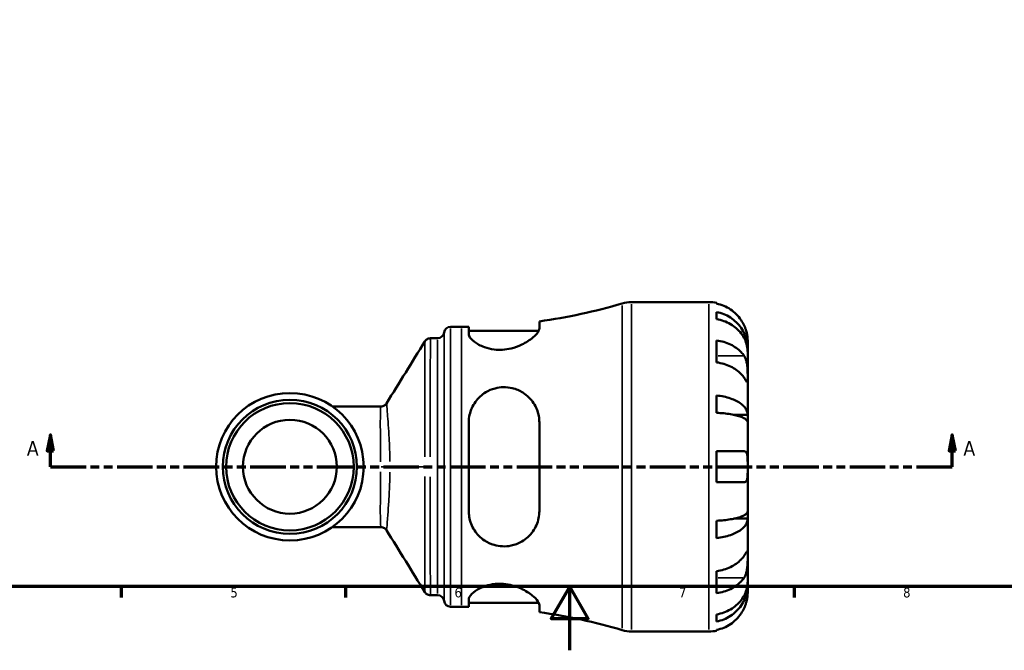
# Model space of a CAD drawing. Header units: millimetres. Extents: x 0 to 902, y -200 to 594.
# Tile 1 of 5: x 249 to 556, y 0 to 197. Entities that reach past the tile are written whole.
import ezdxf

# ---------------------------------------------------------------- set-up
doc = ezdxf.new("R2010")
doc.units = ezdxf.units.MM
doc.linetypes.add('DOUBLE_DASH_CHAIN', pattern=[1.2403, 0.6614, -0.0827, 0.1654, -0.0827, 0.1654, -0.0827])
for name, color, linetype, lineweight in [('Border (ANSI)', 7, 'Continuous', 70), ('Section Line (ANSI)', 7, 'DOUBLE_DASH_CHAIN', 70), ('Visible (ANSI)', 7, 'Continuous', 50), ('Visible Narrow (ANSI)', 7, 'Continuous', 35)]:
    doc.layers.add(name, color=color, linetype=linetype, lineweight=lineweight)
doc.styles.add('Label Text (ANSI)', font='tahoma.ttf')
doc.styles.add('Note Text (ANSI)', font='tahoma.ttf')

# ---------------------------------------------------------------- blocks, each defined once
blk = doc.blocks.new('Borders Default Border')
at = {"layer": 'Border (ANSI)'}
for p, q in [((280.3333282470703, 20), (280.3333282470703, 16.55200004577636)), ((350.4166793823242, 20), (350.4166793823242, 16.55200004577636)), ((490.5833435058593, 20), (490.5833435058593, 16.55200004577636))]:
    blk.add_line(p, q, dxfattribs=at)
at = {"layer": 'Border (ANSI)', "flags": 128}
for points in [[(20, 20), (20, 574.000015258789), (820.999984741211, 574.000015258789), (820.999984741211, 20), (20, 20)], [(420.4999923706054, 0), (420.4999923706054, 20), (414.7264862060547, 10), (426.2734985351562, 10), (420.4999923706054, 20)]]:
    blk.add_lwpolyline(points, dxfattribs=at)
at = {"layer": 'Border (ANSI)', "color": 230, "true_color": 0xff0080, "char_height": 3.048000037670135, "attachment_point": 7, "style": 'Note Text (ANSI)'}
for s, insert in [('5', (314.4825383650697, 16.48777954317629)), ('6', (384.485404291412, 16.48777954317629)), ('7', (454.5979985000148, 16.55199996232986)), ('8', (524.6301253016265, 16.48283951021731))]:
    blk.add_mtext(s, dxfattribs=dict(at, insert=insert))
blk = doc.blocks.new('2dTransSection0')
at = {"layer": 'Section Line (ANSI)', "linetype": 'Continuous'}
for p, q in [((258.2580886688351, 67.40095770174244), (257.2580886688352, 62.40095770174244)), ((258.2580886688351, 62.40095770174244), (258.2580886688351, 67.40095770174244)), ((259.2580886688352, 62.40095770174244), (258.2580886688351, 67.40095770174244)), ((539.9757356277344, 67.40095770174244), (538.9757356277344, 62.40095770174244)), ((539.9757356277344, 62.40095770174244), (539.9757356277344, 67.40095770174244)), ((540.9757356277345, 62.40095770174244), (539.9757356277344, 67.40095770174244)), ((257.2580886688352, 62.40095770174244), (259.2580886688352, 62.40095770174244)), ((258.2580886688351, 57.40095770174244), (258.2580886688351, 62.40095770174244)), ((538.9757356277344, 62.40095770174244), (540.9757356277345, 62.40095770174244)), ((539.9757356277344, 57.40095770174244), (539.9757356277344, 62.40095770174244)), ((258.2580886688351, 57.40095770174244), (269.465377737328, 57.40095770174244)), ((528.7684465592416, 57.40095770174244), (539.9757356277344, 57.40095770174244))]:
    blk.add_line(p, q, dxfattribs=at)
at = {"layer": 'Section Line (ANSI)', "linetype": 'DOUBLE_DASH_CHAIN', "ltscale": 16.77698135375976}
blk.add_line((258.2580886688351, 57.40095770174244), (539.9757356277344, 57.40095770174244), dxfattribs=at)
at = {"layer": 'Section Line (ANSI)', "linetype": 'Continuous', "flags": 128}
for points in [[(259.258092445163, 62.40095770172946), (258.2580886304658, 67.40095770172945), (257.2580848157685, 62.40095770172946), (259.258092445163, 62.40095770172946)], [(540.975736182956, 62.40095770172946), (539.9757323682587, 67.40095770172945), (538.9757380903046, 62.40095770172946), (540.975736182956, 62.40095770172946)]]:
    blk.add_lwpolyline(points, dxfattribs=at)
at = {"layer": 'Section Line (ANSI)'}
for points in [[(259.258092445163, 62.40095770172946), (258.2580886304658, 67.40095770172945), (257.2580848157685, 62.40095770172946), (259.258092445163, 62.40095770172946)], [(540.975736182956, 62.40095770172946), (539.9757323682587, 67.40095770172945), (538.9757380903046, 62.40095770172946), (540.975736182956, 62.40095770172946)]]:
    blk.add_solid(points, dxfattribs=at)
at = {"layer": 'Section Line (ANSI)', "char_height": 4.571999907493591, "attachment_point": 7, "style": 'Label Text (ANSI)'}
for insert in [(250.8978328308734, 60.90095770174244), (543.4464747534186, 60.90095770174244)]:
    blk.add_mtext('A', dxfattribs=dict(at, insert=insert))

msp = doc.modelspace()

# ---------------------------------------------------------------- linework, layer by layer
at = {"layer": 'Visible (ANSI)'}
for p, q in [((439.7910096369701, 108.9009577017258), (463.9477381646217, 108.9009577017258)), ((466.3727381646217, 108.6559829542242), (466.3727381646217, 108.4260016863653)), ((466.3727381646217, 105.795204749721), (466.3727381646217, 103.559753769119)), ((410.9927381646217, 100.7018849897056), (410.9927381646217, 102.8659981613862)), ((383.2852381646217, 101.1759577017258), (386.6252381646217, 101.1759577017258)), ((388.9427381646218, 101.1911719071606), (388.9427381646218, 98.93989437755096)), ((388.9427381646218, 99.91595770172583), (410.7778642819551, 99.91595770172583)), ((376.9756287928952, 97.57095770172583), (379.197552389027, 97.57095770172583)), ((466.3727381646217, 96.91058020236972), (466.3727381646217, 90.05164442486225)), ((476.0727381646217, 94.24226523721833), (476.0727381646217, 96.77595770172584)), ((476.0727381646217, 94.2422652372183), (476.021552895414, 94.2422652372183)), ((476.0727381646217, 93.27790298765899), (476.0727381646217, 94.2422652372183)), ((476.0727381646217, 85.2432872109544), (476.0727381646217, 93.27790298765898)), ((476.0727381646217, 73.62548918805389), (476.0727381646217, 85.2432872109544)), ((466.3727381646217, 79.68196215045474), (466.3727381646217, 74.28510607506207)), ((361.4929647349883, 76.26045770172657), (346.3258438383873, 76.26045770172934)), ((388.9427381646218, 71.26095770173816), (388.9427381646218, 43.54095770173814)), ((410.9927381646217, 43.54095770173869), (410.9927381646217, 71.26095770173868)), ((476.0727381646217, 73.62548918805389), (471.7810006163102, 73.62548918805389)), ((476.0727381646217, 71.29731276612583), (476.0727381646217, 73.62548918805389)), ((476.0727381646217, 57.40095770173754), (476.0727381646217, 71.29731276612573)), ((466.3727381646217, 62.25095770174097), (466.3727381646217, 52.55095770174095)), ((476.0727381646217, 43.50460263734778), (476.0727381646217, 57.40095770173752)), ((476.0727381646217, 41.17642621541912), (476.0727381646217, 43.50460263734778)), ((466.3727381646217, 40.51680932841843), (466.3727381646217, 35.11995325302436)), ((476.0727381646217, 41.17642621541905), (471.7810006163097, 41.17642621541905)), ((476.0727381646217, 29.55862819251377), (476.0727381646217, 41.17642621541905)), ((346.3258438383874, 38.54145770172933), (361.4929647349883, 38.54145770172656)), ((476.0727381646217, 21.52401241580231), (476.0727381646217, 29.55862819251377)), ((466.3727381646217, 24.75027097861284), (466.3727381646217, 17.89133520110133)), ((476.0727381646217, 20.55965016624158), (476.021552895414, 20.55965016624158)), ((476.0727381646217, 20.55965016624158), (476.0727381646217, 21.52401241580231)), ((476.0727381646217, 18.02595770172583), (476.0727381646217, 20.55965016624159)), ((376.9756287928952, 17.23095770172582), (379.197552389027, 17.23095770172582)), ((388.9427381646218, 15.86202102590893), (388.9427381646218, 13.61074349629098)), ((383.2852381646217, 13.62595770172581), (386.6252381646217, 13.62595770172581)), ((388.9427381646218, 14.88595770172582), (410.7778642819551, 14.88595770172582)), ((410.9927381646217, 11.9359172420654), (410.9927381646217, 14.10003041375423)), ((466.3727381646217, 11.24216163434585), (466.3727381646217, 9.006710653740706)), ((466.3727381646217, 6.375913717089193), (466.3727381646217, 6.145932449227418)), ((439.7910096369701, 5.900957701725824), (463.9477381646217, 5.900957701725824))]:
    msp.add_line(p, q, dxfattribs=at)
for centre, radius in [((333.0727381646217, 57.40095770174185), 23.0505), ((333.0727381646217, 57.40095770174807), 20.955), ((333.0727381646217, 57.40095770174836), 19.925), ((333.0727381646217, 57.40095770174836), 14.6685)]:
    msp.add_circle(centre, radius, dxfattribs=at)
for centre, radius, start, end in [((386.6252381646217, 277.6898658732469), 176.513908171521, 277.9349435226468, 286.5344708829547), ((439.7910096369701, 98.60095770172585), 10.3, 90, 106.5344708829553), ((463.9477381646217, 96.77595770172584), 12.125, 78.46304096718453, 90), ((379.197552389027, 99.63095770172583), 2.06, 270, 352.8192442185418), ((383.2852381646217, 99.11595770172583), 2.06, 90, 172.8192442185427), ((386.6252381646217, 277.6898658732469), 176.513908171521, 270, 270.7522737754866), ((379.197552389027, 15.17095770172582), 2.06, 7.180755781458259, 90), ((383.2852381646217, 15.68595770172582), 2.06, 187.180755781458, 270), ((386.6252381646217, -162.8879504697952), 176.513908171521, 89.24772622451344, 90), ((386.6252381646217, -162.8879504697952), 176.513908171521, 73.46552911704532, 82.06505647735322), ((439.7910096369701, 16.20095770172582), 10.3, 253.4655291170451, 270), ((463.9477381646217, 18.02595770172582), 12.125, 270, 281.5369590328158)]:
    msp.add_arc(centre, radius, start, end, dxfattribs=at)
for points, knots in [([(474.940958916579, 101.6259577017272), (474.6866103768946, 102.1758683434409), (474.3762518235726, 102.7354257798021), (473.5688324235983, 103.948049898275), (473.042094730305, 104.5815476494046), (471.982971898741, 105.6436916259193), (471.3534050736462, 106.1705585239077), (469.9972212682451, 107.0794171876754), (469.2705948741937, 107.4613949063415), (467.9077271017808, 108.0272989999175), (467.1492861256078, 108.2667750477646), (466.3727381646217, 108.4260016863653)], [5.914314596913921, 5.914314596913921, 5.914314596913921, 5.914314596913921, 6.089730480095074, 6.089730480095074, 6.315130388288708, 6.315130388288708, 6.539719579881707, 6.539719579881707, 6.764308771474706, 6.764308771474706, 6.982426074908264, 6.982426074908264, 6.982426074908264, 6.982426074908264]), ([(466.3727381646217, 105.795204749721), (467.1499895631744, 105.6410769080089), (467.909160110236, 105.4091854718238), (469.2726209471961, 104.8613909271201), (469.9992597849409, 104.4918307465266), (471.3555610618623, 103.6124704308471), (471.9852306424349, 103.1026806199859), (473.0441092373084, 102.0753087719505), (473.5705727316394, 101.4628065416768), (474.4782945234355, 100.1440758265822), (474.8595692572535, 99.43785794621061), (475.4338909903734, 98.09218161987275), (475.6793539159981, 97.32851426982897), (475.9987669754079, 95.76823228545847), (476.0727381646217, 94.9716216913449), (476.0727381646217, 94.24226523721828)], [0.2300348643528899, 0.2300348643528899, 0.2300348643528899, 0.2300348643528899, 0.4483378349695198, 0.4483378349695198, 0.6728956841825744, 0.6728956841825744, 0.8974535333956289, 0.8974535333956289, 1.122626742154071, 1.122626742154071, 1.347799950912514, 1.347799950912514, 1.573805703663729, 1.573805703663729, 1.799811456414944, 1.799811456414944, 1.799811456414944, 1.799811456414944]), ([(476.0727381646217, 93.27790298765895), (476.0727381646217, 93.92701347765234), (475.9987669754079, 94.63597860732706), (475.6793539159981, 96.0245937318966), (475.4338909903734, 96.70424013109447), (474.8595692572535, 97.90186114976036), (474.4782945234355, 98.5303788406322), (473.5705727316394, 99.70401888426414), (473.0441092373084, 100.249131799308), (471.9852306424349, 101.1634691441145), (471.3555610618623, 101.6171703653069), (469.9992597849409, 102.3997808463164), (469.2726209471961, 102.7286809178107), (467.9091601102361, 103.2162054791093), (467.1499895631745, 103.4225835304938), (466.3727381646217, 103.559753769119)], [5.405432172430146, 5.405432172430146, 5.405432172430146, 5.405432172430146, 5.63143792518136, 5.63143792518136, 5.857443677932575, 5.857443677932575, 6.082616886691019, 6.082616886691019, 6.307790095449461, 6.307790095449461, 6.532347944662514, 6.532347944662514, 6.756905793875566, 6.756905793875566, 6.975208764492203, 6.975208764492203, 6.975208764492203, 6.975208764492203]), ([(476.0727381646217, 96.77595770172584), (476.0727381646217, 96.77595770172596), (476.0732475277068, 96.8346052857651), (476.0688718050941, 97.07766003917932), (476.0633002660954, 97.27268065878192), (476.0185953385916, 97.86093123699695), (475.9694836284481, 98.28957136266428), (475.8054372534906, 99.12624810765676), (475.7177987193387, 99.49027127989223), (475.5224155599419, 100.1501011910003), (475.4268986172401, 100.4356451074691), (475.208940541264, 101.0161099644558), (475.0867647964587, 101.3088713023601), (474.9497466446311, 101.6069292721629), (474.9453580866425, 101.6164465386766), (474.940958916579, 101.6259577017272)], [-3.375359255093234, -3.375359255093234, -3.375359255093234, -3.375359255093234, -3.244720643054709, -3.244720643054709, -3.100812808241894, -3.100812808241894, -2.913185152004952, -2.913185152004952, -2.785408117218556, -2.785408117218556, -2.690943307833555, -2.690943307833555, -2.594272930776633, -2.594272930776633, -2.591082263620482, -2.591082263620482, -2.591082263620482, -2.591082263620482]), ([(410.9927381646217, 100.7018849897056), (410.9927381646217, 100.4620195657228), (410.9164040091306, 100.1922636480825), (410.4584928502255, 99.27850780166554), (409.8386471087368, 98.5578367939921), (408.0711331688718, 97.05272000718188), (406.8914797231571, 96.26107210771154), (404.4858911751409, 95.10275144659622), (403.357142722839, 94.67986279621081), (401.2704102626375, 94.17792361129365), (400.366962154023, 94.04012793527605), (398.5690903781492, 93.93904212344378), (397.6996876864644, 93.97097400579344), (395.7714520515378, 94.21426192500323), (394.7619689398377, 94.47043846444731), (392.5800609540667, 95.26101707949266), (391.5179167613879, 95.85799715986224), (389.8883927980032, 97.09483451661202), (389.3293430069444, 97.73687889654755), (388.9902833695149, 98.53298176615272), (388.9427381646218, 98.742601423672), (388.9427381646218, 98.93989437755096)], [-3.947369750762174, -3.947369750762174, -3.947369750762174, -3.947369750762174, -3.709620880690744, -3.709620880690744, -3.209367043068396, -3.209367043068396, -2.684456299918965, -2.684456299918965, -2.301984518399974, -2.301984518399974, -2.025308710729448, -2.025308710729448, -1.758673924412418, -1.758673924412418, -1.415047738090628, -1.415047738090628, -0.933267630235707, -0.933267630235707, -0.4404998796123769, -0.4404998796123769, -0.2526284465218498, -0.2526284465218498, -0.2526284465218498, -0.2526284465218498]), ([(376.9756287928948, 97.57095770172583), (376.7558110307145, 97.57095770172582), (376.5375531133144, 97.53367812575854), (376.155017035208, 97.41126903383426), (375.9916168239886, 97.32759198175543), (375.7269109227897, 97.1569149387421), (375.6242553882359, 97.070019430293), (375.4592995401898, 96.9101237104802), (375.3966449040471, 96.83666109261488), (375.2947803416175, 96.70488633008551), (375.255611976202, 96.6463549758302), (375.2227654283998, 96.59321949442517), (375.2222662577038, 96.59241073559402), (375.221768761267, 96.59160344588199)], [6.283188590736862, 6.283188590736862, 6.283188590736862, 6.283188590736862, 6.283644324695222, 6.283644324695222, 6.284107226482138, 6.284107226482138, 6.284570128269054, 6.284570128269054, 6.28503303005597, 6.28503303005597, 6.285495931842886, 6.285495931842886, 6.285503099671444, 6.285503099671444, 6.285503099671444, 6.285503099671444]), ([(466.3727381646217, 96.91058020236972), (467.149286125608, 96.79798996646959), (467.9077271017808, 96.62865482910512), (469.2705948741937, 96.2285002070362), (469.9972212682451, 95.95840117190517), (471.3534050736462, 95.31574104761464), (471.982971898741, 94.94318989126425), (473.042094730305, 94.192140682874), (473.5688324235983, 93.74419012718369), (474.3762518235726, 92.88673538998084), (474.6866103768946, 92.49106853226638), (474.940958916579, 92.10222298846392)], [0.2300371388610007, 0.2300371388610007, 0.2300371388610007, 0.2300371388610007, 0.4481544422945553, 0.4481544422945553, 0.6727436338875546, 0.6727436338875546, 0.8973328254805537, 0.8973328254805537, 1.122732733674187, 1.122732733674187, 1.29814861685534, 1.29814861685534, 1.29814861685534, 1.29814861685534]), ([(474.940958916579, 85.24328721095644), (474.6866103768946, 85.63213275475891), (474.3762518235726, 86.02779961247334), (473.5688324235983, 86.88525434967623), (473.042094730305, 87.3332049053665), (471.982971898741, 88.08425411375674), (471.3534050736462, 88.45680527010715), (469.9972212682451, 89.09946539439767), (469.2705948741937, 89.36956442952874), (467.9077271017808, 89.76971905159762), (467.1492861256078, 89.93905418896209), (466.3727381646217, 90.05164442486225)], [5.914314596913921, 5.914314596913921, 5.914314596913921, 5.914314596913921, 6.089730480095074, 6.089730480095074, 6.315130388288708, 6.315130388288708, 6.539719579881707, 6.539719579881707, 6.764308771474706, 6.764308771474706, 6.982426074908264, 6.982426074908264, 6.982426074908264, 6.982426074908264]), ([(474.940958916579, 92.10222298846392), (474.9946007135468, 92.02021593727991), (475.0466105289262, 91.9347068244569), (475.2288243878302, 91.61208365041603), (475.3477702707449, 91.35603078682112), (475.5655478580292, 90.78059796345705), (475.6608420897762, 90.46117141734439), (475.8520427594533, 89.64098703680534), (475.9275419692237, 89.13251966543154), (476.0353954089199, 88.00435458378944), (476.0564539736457, 87.39734442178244), (476.0749908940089, 86.23597786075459), (476.0727381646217, 85.69702215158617), (476.0727381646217, 85.2432872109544)], [-0.7809009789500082, -0.7809009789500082, -0.7809009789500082, -0.7809009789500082, -0.7424964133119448, -0.7424964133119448, -0.6416801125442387, -0.6416801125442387, -0.5330879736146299, -0.5330879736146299, -0.3772794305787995, -0.3772794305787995, -0.1925034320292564, -0.1925034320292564, 0, 0, 0, 0]), ([(476.0727381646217, 85.2432872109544), (476.0727381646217, 84.97516044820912), (476.0730348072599, 84.73942780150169), (476.0705391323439, 84.32864609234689), (476.067482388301, 84.16055552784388), (476.0427493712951, 83.88369946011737), (476.0155748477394, 83.81107648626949), (475.9044861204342, 83.83690747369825), (475.8238932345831, 83.9275177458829), (475.6264053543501, 84.20080533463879), (475.5293337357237, 84.34534504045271), (475.3062656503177, 84.68351618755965), (475.1825928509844, 84.87345020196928), (475.011702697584, 85.13508432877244), (474.9766902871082, 85.18866144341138), (474.940958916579, 85.24328721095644)], [0, 0, 0, 0, 0.1137565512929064, 0.1137565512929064, 0.2353809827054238, 0.2353809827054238, 0.3943089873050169, 0.3943089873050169, 0.5463068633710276, 0.5463068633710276, 0.65204054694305, 0.65204054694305, 0.7538182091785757, 0.7538182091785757, 0.7793379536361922, 0.7793379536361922, 0.7793379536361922, 0.7793379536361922]), ([(388.9427381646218, 71.26095770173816), (388.9427381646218, 71.27129588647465), (388.9427527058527, 71.28163335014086), (388.9450377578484, 72.09397386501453), (389.0346972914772, 72.88617868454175), (389.5313632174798, 75.1177877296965), (390.1499382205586, 76.49183637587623), (391.8659529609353, 78.87888058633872), (392.9586730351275, 79.90409124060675), (395.147063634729, 81.23157698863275), (396.1317793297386, 81.65386936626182), (398.0234560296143, 82.148018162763), (398.8874114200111, 82.26751615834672), (400.6971420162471, 82.3017041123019), (401.6173702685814, 82.19982905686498), (403.7181647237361, 81.70328090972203), (404.8429303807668, 81.22019988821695), (407.2017214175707, 79.73390728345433), (408.3415356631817, 78.60309278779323), (409.9872149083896, 76.08058154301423), (410.544040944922, 74.71250033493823), (410.9314237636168, 72.5968589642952), (410.9927381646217, 71.93251583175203), (410.9927381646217, 71.26095770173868)], [-3.895540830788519, -3.895540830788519, -3.895540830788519, -3.895540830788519, -3.892275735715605, -3.892275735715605, -3.638943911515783, -3.638943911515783, -3.157972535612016, -3.157972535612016, -2.685781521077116, -2.685781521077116, -2.357583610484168, -2.357583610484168, -2.094208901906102, -2.094208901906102, -1.811036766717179, -1.811036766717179, -1.423069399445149, -1.423069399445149, -0.8979733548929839, -0.8979733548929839, -0.4181575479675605, -0.4181575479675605, -0.2054532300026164, -0.2054532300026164, -0.2054532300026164, -0.2054532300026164]), ([(363.2324810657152, 77.22304701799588), (363.1985243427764, 77.16869957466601), (363.1573003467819, 77.10804117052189), (363.0504289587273, 76.97265310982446), (362.9847701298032, 76.89770240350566), (362.8140194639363, 76.73718215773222), (362.7085085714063, 76.6512592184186), (362.4426118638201, 76.48637161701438), (362.2811548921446, 76.40774080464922), (361.9101315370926, 76.29391077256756), (361.7009115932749, 76.26045770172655), (361.4929647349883, 76.26045770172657)], [1.528476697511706, 1.528476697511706, 1.528476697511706, 1.528476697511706, 1.533313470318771, 1.533313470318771, 1.538150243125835, 1.538150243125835, 1.5429870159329, 1.5429870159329, 1.547823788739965, 1.547823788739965, 1.55266056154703, 1.55266056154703, 1.55266056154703, 1.55266056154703]), ([(466.3727381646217, 79.6819621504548), (467.1499895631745, 79.60116270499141), (467.909160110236, 79.47959674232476), (469.2726209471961, 79.19242282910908), (469.9992597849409, 78.99868588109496), (471.3555610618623, 78.5376930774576), (471.9852306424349, 78.27044263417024), (473.0441092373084, 77.73185677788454), (473.5705727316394, 77.41076073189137), (474.4782945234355, 76.71943391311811), (474.8595692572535, 76.3492086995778), (475.4338909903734, 75.64375600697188), (475.6793539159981, 75.24341368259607), (475.9987669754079, 74.4254568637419), (476.0727381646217, 74.00784448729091), (476.0727381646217, 73.62548918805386)], [0.2300348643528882, 0.2300348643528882, 0.2300348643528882, 0.2300348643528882, 0.4483378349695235, 0.4483378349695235, 0.6728956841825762, 0.6728956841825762, 0.8974535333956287, 0.8974535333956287, 1.122626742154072, 1.122626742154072, 1.347799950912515, 1.347799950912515, 1.57380570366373, 1.57380570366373, 1.799811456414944, 1.799811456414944, 1.799811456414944, 1.799811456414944]), ([(476.0727381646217, 71.29731276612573), (476.0727381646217, 71.48593717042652), (475.9987669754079, 71.6919546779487), (475.6793539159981, 72.09547103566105), (475.4338909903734, 72.29296884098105), (474.8595692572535, 72.64098440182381), (474.4782945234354, 72.82362476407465), (473.5705727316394, 73.1646717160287), (473.0441092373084, 73.32307556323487), (471.9852306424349, 73.5887719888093), (471.3555610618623, 73.72061259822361), (469.9992597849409, 73.9480306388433), (469.2726209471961, 74.04360540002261), (467.909160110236, 74.1852747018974), (467.1499895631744, 74.24524590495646), (466.3727381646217, 74.28510607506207)], [5.405432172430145, 5.405432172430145, 5.405432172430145, 5.405432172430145, 5.631437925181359, 5.631437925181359, 5.857443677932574, 5.857443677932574, 6.082616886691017, 6.082616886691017, 6.30779009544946, 6.30779009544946, 6.532347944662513, 6.532347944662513, 6.756905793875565, 6.756905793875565, 6.975208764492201, 6.975208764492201, 6.975208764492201, 6.975208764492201]), ([(466.3727381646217, 62.25095770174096), (467.149286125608, 62.25095770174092), (467.9077271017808, 62.25095770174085), (469.2705948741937, 62.25095770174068), (469.9972212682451, 62.25095770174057), (471.3534050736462, 62.25095770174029), (471.982971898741, 62.25095770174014), (473.042094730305, 62.25095770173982), (473.5688324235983, 62.25095770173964), (474.3762518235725, 62.25095770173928), (474.6866103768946, 62.25095770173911), (474.940958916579, 62.25095770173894)], [0.2300371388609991, 0.2300371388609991, 0.2300371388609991, 0.2300371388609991, 0.4481544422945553, 0.4481544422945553, 0.6727436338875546, 0.6727436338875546, 0.8973328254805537, 0.8973328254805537, 1.122732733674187, 1.122732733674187, 1.298148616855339, 1.298148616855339, 1.298148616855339, 1.298148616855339]), ([(474.940958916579, 62.25095770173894), (475.0353206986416, 62.25095770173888), (475.12457196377, 62.23809321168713), (475.2986657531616, 62.18253826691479), (475.3821499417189, 62.13755604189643), (475.5549985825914, 61.99660463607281), (475.6389179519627, 61.89070530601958), (475.8406302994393, 61.51297563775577), (475.9255593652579, 61.1824441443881), (476.0358672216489, 60.34008490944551), (476.0565727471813, 59.82951652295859), (476.0749767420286, 58.67772252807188), (476.0727381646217, 58.0431549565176), (476.0727381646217, 57.40095770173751)], [-0.7851646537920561, -0.7851646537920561, -0.7851646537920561, -0.7851646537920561, -0.7167420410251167, -0.7167420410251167, -0.642593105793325, -0.642593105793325, -0.548173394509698, -0.548173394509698, -0.3758449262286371, -0.3758449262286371, -0.1926591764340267, -0.1926591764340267, 0, 0, 0, 0]), ([(476.0727381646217, 57.40095770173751), (476.0727381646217, 56.91565866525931), (476.0735137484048, 56.43322090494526), (476.0667418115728, 55.44860830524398), (476.0579116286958, 54.95806706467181), (475.998929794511, 54.11984967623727), (475.9524691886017, 53.76972395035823), (475.8077779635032, 53.22857575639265), (475.7184558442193, 53.02706463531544), (475.5306870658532, 52.78287225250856), (475.4490698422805, 52.70981801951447), (475.2759880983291, 52.60925432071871), (475.1867723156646, 52.57810652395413), (475.0423960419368, 52.55478960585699), (474.9924472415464, 52.55095770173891), (474.940958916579, 52.55095770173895)], [0, 0, 0, 0, 0.1455897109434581, 0.1455897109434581, 0.3093084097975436, 0.3093084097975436, 0.4583050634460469, 0.4583050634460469, 0.5873510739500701, 0.5873510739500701, 0.6677540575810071, 0.6677540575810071, 0.7399915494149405, 0.7399915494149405, 0.7763224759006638, 0.7763224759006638, 0.7763224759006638, 0.7763224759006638]), ([(474.940958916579, 52.55095770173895), (474.6866103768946, 52.55095770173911), (474.3762518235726, 52.55095770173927), (473.5688324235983, 52.55095770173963), (473.042094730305, 52.55095770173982), (471.982971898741, 52.55095770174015), (471.3534050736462, 52.5509577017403), (469.9972212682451, 52.55095770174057), (469.2705948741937, 52.55095770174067), (467.9077271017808, 52.55095770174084), (467.1492861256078, 52.55095770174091), (466.3727381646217, 52.55095770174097)], [5.914314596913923, 5.914314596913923, 5.914314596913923, 5.914314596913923, 6.089730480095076, 6.089730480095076, 6.315130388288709, 6.315130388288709, 6.539719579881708, 6.539719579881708, 6.764308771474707, 6.764308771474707, 6.982426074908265, 6.982426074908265, 6.982426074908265, 6.982426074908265]), ([(410.9927381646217, 43.54095770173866), (410.9927381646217, 42.79157853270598), (410.9164040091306, 42.05141951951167), (410.4584928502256, 39.81381636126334), (409.8386471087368, 38.40734239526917), (408.0711331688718, 35.90224608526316), (406.8914797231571, 34.81165785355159), (404.4858911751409, 33.41618278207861), (403.357142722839, 32.97742388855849), (401.2704102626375, 32.55678508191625), (400.366962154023, 32.4851303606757), (398.5690903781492, 32.56942118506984), (397.6996876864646, 32.71609120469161), (395.7714520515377, 33.2831500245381), (394.7619689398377, 33.76127666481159), (392.5800609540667, 35.21538495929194), (391.517916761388, 36.30569036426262), (389.8883927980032, 38.82324959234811), (389.3293430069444, 40.26317199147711), (388.990283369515, 42.36179700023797), (388.9427381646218, 42.94966336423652), (388.9427381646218, 43.54095770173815)], [-3.947369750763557, -3.947369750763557, -3.947369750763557, -3.947369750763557, -3.709620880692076, -3.709620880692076, -3.209367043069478, -3.209367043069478, -2.684456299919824, -2.684456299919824, -2.301984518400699, -2.301984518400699, -2.025308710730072, -2.025308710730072, -1.758673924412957, -1.758673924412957, -1.415047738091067, -1.415047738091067, -0.9332676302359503, -0.9332676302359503, -0.4404998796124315, -0.4404998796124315, -0.2526284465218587, -0.2526284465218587, -0.2526284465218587, -0.2526284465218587]), ([(466.3727381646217, 40.51680932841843), (467.1499895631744, 40.55666949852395), (467.909160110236, 40.61664070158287), (469.2726209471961, 40.75831000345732), (469.9992597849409, 40.85388476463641), (471.3555610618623, 41.08130280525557), (471.9852306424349, 41.21314341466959), (473.0441092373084, 41.4788398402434), (473.5705727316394, 41.63724368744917), (474.4782945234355, 41.97829063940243), (474.8595692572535, 42.16093100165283), (475.4338909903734, 42.5089465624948), (475.6793539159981, 42.70644436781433), (475.9987669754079, 43.10996072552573), (476.0727381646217, 43.31597823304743), (476.0727381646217, 43.5046026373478)], [0.230034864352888, 0.230034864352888, 0.230034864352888, 0.230034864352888, 0.4483378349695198, 0.4483378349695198, 0.6728956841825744, 0.6728956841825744, 0.8974535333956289, 0.8974535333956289, 1.122626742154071, 1.122626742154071, 1.347799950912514, 1.347799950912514, 1.573805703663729, 1.573805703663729, 1.799811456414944, 1.799811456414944, 1.799811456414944, 1.799811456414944]), ([(476.0727381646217, 41.17642621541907), (476.0727381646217, 40.79407091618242), (475.9987669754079, 40.37645853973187), (475.6793539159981, 39.55850172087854), (475.4338909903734, 39.15815939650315), (474.8595692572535, 38.45270670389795), (474.4782945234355, 38.08248149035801), (473.5705727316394, 37.39115467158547), (473.0441092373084, 37.07005862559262), (471.9852306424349, 36.53147276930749), (471.3555610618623, 36.2642223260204), (469.9992597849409, 35.80322952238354), (469.2726209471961, 35.6094925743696), (467.9091601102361, 35.32231866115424), (467.1499895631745, 35.20075269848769), (466.3727381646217, 35.11995325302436)], [5.405432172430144, 5.405432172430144, 5.405432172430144, 5.405432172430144, 5.631437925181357, 5.631437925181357, 5.857443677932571, 5.857443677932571, 6.082616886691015, 6.082616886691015, 6.307790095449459, 6.307790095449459, 6.532347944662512, 6.532347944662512, 6.756905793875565, 6.756905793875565, 6.975208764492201, 6.975208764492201, 6.975208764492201, 6.975208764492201]), ([(361.4929647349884, 38.54145770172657), (361.7009142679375, 38.54145770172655), (361.9101362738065, 38.50800376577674), (362.2811615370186, 38.39417197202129), (362.4426184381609, 38.31554035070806), (362.7085141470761, 38.15065208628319), (362.8140241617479, 38.06472924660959), (362.9847731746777, 37.90420972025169), (363.0504312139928, 37.82925961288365), (363.1573012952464, 37.69387285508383), (363.1985247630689, 37.63321515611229), (363.2324810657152, 37.57886838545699)], [-1.552652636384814, -1.552652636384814, -1.552652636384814, -1.552652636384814, -1.547815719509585, -1.547815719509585, -1.542978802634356, -1.542978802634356, -1.538141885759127, -1.538141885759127, -1.533304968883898, -1.533304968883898, -1.528468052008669, -1.528468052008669, -1.528468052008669, -1.528468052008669]), ([(474.940958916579, 29.55862819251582), (474.9946007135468, 29.64063524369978), (475.0466105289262, 29.72026289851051), (475.2288243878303, 29.99933725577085), (475.347770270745, 30.18185548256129), (475.5655478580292, 30.51066862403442), (475.6608420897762, 30.65118474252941), (475.8520427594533, 30.90845049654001), (475.9275419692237, 30.98482894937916), (476.0353954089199, 30.97172238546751), (476.0564539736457, 30.84869772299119), (476.0749908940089, 30.37122555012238), (476.0727381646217, 30.01236313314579), (476.0727381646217, 29.55862819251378)], [-0.7809009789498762, -0.7809009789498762, -0.7809009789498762, -0.7809009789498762, -0.7424964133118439, -0.7424964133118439, -0.6416801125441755, -0.6416801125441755, -0.5330879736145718, -0.5330879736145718, -0.377279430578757, -0.377279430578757, -0.1925034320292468, -0.1925034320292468, 0, 0, 0, 0]), ([(466.3727381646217, 24.75027097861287), (467.149286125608, 24.86286121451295), (467.9077271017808, 25.03219635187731), (469.2705948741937, 25.43235097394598), (469.9972212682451, 25.70245000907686), (471.3534050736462, 26.345110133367), (471.982971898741, 26.71766128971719), (473.042094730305, 27.468710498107), (473.5688324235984, 27.91666105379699), (474.3762518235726, 28.77411579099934), (474.6866103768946, 29.16978264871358), (474.940958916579, 29.55862819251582)], [0.230037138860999, 0.230037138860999, 0.230037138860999, 0.230037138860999, 0.4481544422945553, 0.4481544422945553, 0.6727436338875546, 0.6727436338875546, 0.8973328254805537, 0.8973328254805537, 1.122732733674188, 1.122732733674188, 1.29814861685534, 1.29814861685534, 1.29814861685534, 1.29814861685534]), ([(476.0727381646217, 29.55862819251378), (476.0727381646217, 29.29050142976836), (476.0730348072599, 28.99187976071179), (476.0705391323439, 28.32358784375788), (476.067482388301, 27.95306936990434), (476.0427493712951, 27.06062555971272), (476.0155748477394, 26.53398314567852), (475.9044861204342, 25.50408282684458), (475.8238932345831, 25.01167515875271), (475.6264053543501, 24.22075301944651), (475.5293337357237, 23.91384347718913), (475.3062656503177, 23.35213237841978), (475.1825928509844, 23.09855326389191), (475.011702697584, 22.8105052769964), (474.9766902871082, 22.75431818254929), (474.940958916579, 22.69969241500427)], [0, 0, 0, 0, 0.1137565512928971, 0.1137565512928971, 0.2353809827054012, 0.2353809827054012, 0.3943089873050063, 0.3943089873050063, 0.5463068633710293, 0.5463068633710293, 0.6520405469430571, 0.6520405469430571, 0.7538182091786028, 0.7538182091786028, 0.7793379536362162, 0.7793379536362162, 0.7793379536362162, 0.7793379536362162]), ([(474.940958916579, 22.69969241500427), (474.6866103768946, 22.31084687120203), (474.3762518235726, 21.9151800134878), (473.5688324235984, 21.05772527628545), (473.042094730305, 20.60977472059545), (471.982971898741, 19.85872551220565), (471.3534050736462, 19.48617435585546), (469.9972212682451, 18.84351423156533), (469.2705948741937, 18.57341519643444), (467.9077271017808, 18.17326057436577), (467.149286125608, 18.00392543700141), (466.3727381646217, 17.89133520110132)], [5.914314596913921, 5.914314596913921, 5.914314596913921, 5.914314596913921, 6.089730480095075, 6.089730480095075, 6.315130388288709, 6.315130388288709, 6.539719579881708, 6.539719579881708, 6.764308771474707, 6.764308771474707, 6.982426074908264, 6.982426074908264, 6.982426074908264, 6.982426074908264]), ([(388.9427381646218, 15.86202102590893), (388.9427381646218, 15.86547049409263), (388.9427527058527, 15.86892380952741), (388.9450377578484, 16.14061427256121), (389.0346972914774, 16.43051535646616), (389.5313632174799, 17.31473195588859), (390.1499382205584, 17.94843347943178), (391.8659529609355, 19.14734040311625), (392.9586730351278, 19.71544722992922), (395.147063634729, 20.43346829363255), (396.1317793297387, 20.65387445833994), (398.0234560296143, 20.84828842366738), (398.8874114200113, 20.86016432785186), (400.6971420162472, 20.7201267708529), (401.6173702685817, 20.55794039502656), (403.7181647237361, 20.00095698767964), (404.8429303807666, 19.54996452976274), (407.2017214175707, 18.34964921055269), (408.3415356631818, 17.55071856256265), (409.9872149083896, 16.07959218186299), (410.544040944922, 15.39832432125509), (410.9314237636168, 14.55397486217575), (410.9927381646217, 14.31498644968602), (410.9927381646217, 14.10003041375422)], [-3.895540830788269, -3.895540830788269, -3.895540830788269, -3.895540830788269, -3.892275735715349, -3.892275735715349, -3.63894391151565, -3.63894391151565, -3.157972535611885, -3.157972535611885, -2.685781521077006, -2.685781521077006, -2.357583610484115, -2.357583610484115, -2.094208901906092, -2.094208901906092, -1.81103676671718, -1.81103676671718, -1.423069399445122, -1.423069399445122, -0.8979733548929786, -0.8979733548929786, -0.41815754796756, -0.41815754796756, -0.2054532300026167, -0.2054532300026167, -0.2054532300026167, -0.2054532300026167]), ([(466.3727381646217, 11.2421616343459), (467.1499895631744, 11.37933187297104), (467.909160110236, 11.58570992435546), (469.2726209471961, 12.0732344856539), (469.9992597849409, 12.40213455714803), (471.3555610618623, 13.18474503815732), (471.9852306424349, 13.63844625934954), (473.0441092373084, 14.55278360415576), (473.5705727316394, 15.09789651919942), (474.4782945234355, 16.27153656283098), (474.8595692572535, 16.90005425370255), (475.4338909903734, 18.09767527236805), (475.6793539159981, 18.77732167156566), (475.9987669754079, 20.1659367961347), (476.0727381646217, 20.87490192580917), (476.0727381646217, 21.52401241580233)], [0.2300348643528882, 0.2300348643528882, 0.2300348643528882, 0.2300348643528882, 0.4483378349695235, 0.4483378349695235, 0.6728956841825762, 0.6728956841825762, 0.8974535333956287, 0.8974535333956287, 1.122626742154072, 1.122626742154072, 1.347799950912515, 1.347799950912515, 1.573805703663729, 1.573805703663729, 1.799811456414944, 1.799811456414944, 1.799811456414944, 1.799811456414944]), ([(476.0727381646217, 20.55965016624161), (476.0727381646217, 19.83029371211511), (475.9987669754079, 19.0336831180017), (475.6793539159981, 17.47340113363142), (475.4338909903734, 16.70973378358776), (474.8595692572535, 15.36405745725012), (474.4782945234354, 14.65783957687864), (473.5705727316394, 13.3391088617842), (473.0441092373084, 12.72660663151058), (471.9852306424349, 11.6992347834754), (471.3555610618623, 11.18944497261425), (469.9992597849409, 10.31008465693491), (469.2726209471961, 9.940524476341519), (467.909160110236, 9.392729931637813), (467.1499895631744, 9.160838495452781), (466.3727381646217, 9.006710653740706)], [5.405432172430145, 5.405432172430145, 5.405432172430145, 5.405432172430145, 5.631437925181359, 5.631437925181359, 5.857443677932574, 5.857443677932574, 6.082616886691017, 6.082616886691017, 6.30779009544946, 6.30779009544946, 6.532347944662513, 6.532347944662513, 6.756905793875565, 6.756905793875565, 6.975208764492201, 6.975208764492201, 6.975208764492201, 6.975208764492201]), ([(375.221768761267, 18.21031195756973), (375.253897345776, 18.15817675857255), (375.2927931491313, 18.09985946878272), (375.3939175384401, 17.96853461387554), (375.4561025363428, 17.89531139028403), (375.6198189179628, 17.73579473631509), (375.7216930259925, 17.64904100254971), (375.9845812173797, 17.4782144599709), (376.1469329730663, 17.39422113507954), (376.5307533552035, 17.26947015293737), (376.7523539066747, 17.2309577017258), (376.9756287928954, 17.23095770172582)], [3.13929146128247, 3.13929146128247, 3.13929146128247, 3.13929146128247, 3.139754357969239, 3.139754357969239, 3.140217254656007, 3.140217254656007, 3.140680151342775, 3.140680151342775, 3.141143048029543, 3.141143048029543, 3.141605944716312, 3.141605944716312, 3.141605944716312, 3.141605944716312]), ([(474.940958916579, 13.17595770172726), (475.011291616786, 13.32801951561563), (475.078736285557, 13.48127253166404), (475.2596320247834, 13.91430844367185), (475.3651915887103, 14.19403466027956), (475.5662528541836, 14.78745373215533), (475.6571791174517, 15.09730581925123), (475.8498158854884, 15.85759899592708), (475.9273909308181, 16.28189544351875), (476.0356684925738, 17.07635397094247), (476.0565118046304, 17.41647603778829), (476.0750050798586, 17.89904430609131), (476.0727381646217, 18.02595770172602), (476.0727381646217, 18.02595770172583)], [-0.7750770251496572, -0.7750770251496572, -0.7750770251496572, -0.7750770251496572, -0.725603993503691, -0.725603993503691, -0.6359426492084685, -0.6359426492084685, -0.5336564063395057, -0.5336564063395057, -0.3753162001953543, -0.3753162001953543, -0.1921678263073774, -0.1921678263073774, 0, 0, 0, 0]), ([(466.3727381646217, 6.375913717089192), (467.149286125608, 6.535140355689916), (467.9077271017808, 6.774616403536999), (469.2705948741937, 7.340520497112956), (469.9972212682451, 7.722498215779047), (471.3534050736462, 8.631356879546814), (471.982971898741, 9.158223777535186), (473.042094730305, 10.22036775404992), (473.5688324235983, 10.85386550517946), (474.3762518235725, 12.06648962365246), (474.6866103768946, 12.62604706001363), (474.940958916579, 13.17595770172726)], [0.230037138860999, 0.230037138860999, 0.230037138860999, 0.230037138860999, 0.4481544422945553, 0.4481544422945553, 0.6727436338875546, 0.6727436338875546, 0.8973328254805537, 0.8973328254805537, 1.122732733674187, 1.122732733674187, 1.298148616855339, 1.298148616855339, 1.298148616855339, 1.298148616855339])]:
    msp.add_open_spline(points, degree=3, knots=knots, dxfattribs=at)
for points in [[(363.2324810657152, 77.22304701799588), (367.2526582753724, 83.6573061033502), (371.236640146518, 90.12491726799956), (375.221768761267, 96.59160344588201)], [(375.2217687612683, 18.21031195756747), (371.2366401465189, 24.67699813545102), (367.2526582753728, 31.14460930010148), (363.2324810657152, 37.57886838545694)]]:
    msp.add_open_spline(points, degree=3, dxfattribs=at)
at = {"layer": 'Visible Narrow (ANSI)'}
for p, q in [((436.8597105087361, 6.95568289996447), (436.8597105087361, 107.8462325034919)), ((439.7910096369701, 108.2669072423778), (439.7910096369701, 6.535008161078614)), ((463.9477381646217, 6.535008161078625), (463.9477381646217, 108.2669072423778)), ((381.2413952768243, 98.85670657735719), (381.2413952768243, 15.94520882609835)), ((383.2852381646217, 100.63701481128), (383.2852381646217, 14.16490059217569)), ((386.6252381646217, 14.1649005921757), (386.6252381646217, 100.63701481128)), ((379.197552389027, 17.72551706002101), (379.197552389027, 97.07639834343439)), ((474.5125478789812, 92.10222298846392), (466.8011492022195, 92.10222298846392)), ((364.21958396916, 57.40095770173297), (361.5387427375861, 57.40095770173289)), ((374.66441105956, 57.40095770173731), (364.86509005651, 57.40095770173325)), ((375.2676297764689, 57.40095770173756), (376.784651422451, 57.4009577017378)), ((474.5125478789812, 22.69969241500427), (466.8011492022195, 22.69969241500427))]:
    msp.add_line(p, q, dxfattribs=at)
for points, knots in [([(375.2209007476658, 96.46918207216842), (375.219694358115, 96.13654219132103), (375.2184152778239, 95.12939462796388), (375.2156022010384, 91.50786269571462), (375.2140759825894, 88.60081187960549), (375.2114963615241, 81.36500713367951), (375.2104601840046, 77.03766018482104), (375.2092633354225, 68.55584892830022), (375.2089576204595, 64.54363128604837), (375.2088560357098, 60.4809936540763)], [6.363927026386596, 6.363927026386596, 6.363927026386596, 6.363927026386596, 6.685695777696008, 6.685695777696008, 7.075143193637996, 7.075143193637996, 7.464574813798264, 7.464574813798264, 7.775557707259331, 7.775557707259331, 7.775557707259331, 7.775557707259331]), ([(376.8827967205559, 60.55242165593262), (376.8841491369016, 64.70175075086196), (376.8880819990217, 68.8004271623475), (376.9010418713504, 77.47501881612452), (376.9108762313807, 81.90743411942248), (376.9309391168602, 89.32984449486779), (376.9411330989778, 92.31799129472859), (376.9579888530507, 96.0598397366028), (376.9649944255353, 97.10407621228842), (376.9712305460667, 97.44638472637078)], [-7.775441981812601, -7.775441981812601, -7.775441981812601, -7.775441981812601, -7.464574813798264, -7.464574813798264, -7.075143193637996, -7.075143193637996, -6.685695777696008, -6.685695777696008, -6.361728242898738, -6.361728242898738, -6.361728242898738, -6.361728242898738]), ([(364.3108438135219, 59.04369070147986), (364.2915549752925, 60.67787003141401), (364.2449649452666, 62.28957877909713), (364.1297804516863, 65.01964989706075), (364.0689369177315, 66.17121215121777), (363.8217964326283, 70.36454022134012), (363.6269033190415, 72.89828762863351), (363.3912864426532, 75.96083470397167), (363.319787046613, 76.81499461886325), (363.2656829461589, 77.14650980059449), (363.2601162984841, 77.17423098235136), (363.2548589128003, 77.1935116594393)], [-3.060936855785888, -3.060936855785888, -3.060936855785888, -3.060936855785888, -2.819459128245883, -2.819459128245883, -2.629498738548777, -2.629498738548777, -2.083880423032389, -2.083880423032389, -1.660882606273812, -1.660882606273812, -1.609132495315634, -1.609132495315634, -1.609132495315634, -1.609132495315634]), ([(361.4649762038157, 76.2037114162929), (361.4616522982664, 76.19010538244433), (361.458348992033, 76.174024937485), (361.4068583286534, 75.88276826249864), (361.3642738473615, 75.07928268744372), (361.3084206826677, 72.17879850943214), (361.312873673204, 69.76850426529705), (361.3498716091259, 65.76970511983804), (361.3613876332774, 64.67103709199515), (361.3854515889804, 62.05872358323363), (361.3967112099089, 60.51259264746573), (361.4014440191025, 58.94512375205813)], [1.632107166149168, 1.632107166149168, 1.632107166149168, 1.632107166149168, 1.660882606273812, 1.660882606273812, 2.083880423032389, 2.083880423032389, 2.629498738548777, 2.629498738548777, 2.819459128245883, 2.819459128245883, 3.062146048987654, 3.062146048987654, 3.062146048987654, 3.062146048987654]), ([(361.4015241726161, 55.856533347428), (361.398637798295, 54.87331709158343), (361.3932031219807, 53.89845434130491), (361.3704479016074, 50.87343943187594), (361.3476262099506, 48.91644119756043), (361.3199940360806, 45.62272795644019), (361.3137600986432, 44.2389965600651), (361.3245787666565, 41.31684028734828), (361.3543951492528, 40.02746993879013), (361.4175389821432, 38.92877107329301), (361.4406195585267, 38.69877242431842), (361.4649130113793, 38.5990978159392)], [-3.062145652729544, -3.062145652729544, -3.062145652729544, -3.062145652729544, -2.909955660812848, -2.909955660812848, -2.578085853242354, -2.578085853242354, -2.281899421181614, -2.281899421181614, -1.842220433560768, -1.842220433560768, -1.632099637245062, -1.632099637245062, -1.632099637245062, -1.632099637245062]), ([(363.2548853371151, 37.60921221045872), (363.2785581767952, 37.69682051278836), (363.3085271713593, 37.95404783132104), (363.4191501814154, 39.16352089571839), (363.5235617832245, 40.52652685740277), (363.747961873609, 43.6014625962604), (363.8514019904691, 45.05472643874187), (364.0663440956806, 48.50974066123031), (364.1763887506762, 50.56055337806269), (364.2766607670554, 53.72264385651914), (364.2991648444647, 54.73591526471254), (364.3110352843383, 55.75793582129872)], [1.609124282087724, 1.609124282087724, 1.609124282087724, 1.609124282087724, 1.842220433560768, 1.842220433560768, 2.281899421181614, 2.281899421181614, 2.578085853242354, 2.578085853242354, 2.909955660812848, 2.909955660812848, 3.060936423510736, 3.060936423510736, 3.060936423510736, 3.060936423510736]), ([(375.2088560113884, 54.32084125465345), (375.2089278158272, 51.44744735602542), (375.2091016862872, 48.59926904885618), (375.2098912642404, 40.93578934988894), (375.2107673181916, 36.3323589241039), (375.2130955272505, 28.54580846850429), (375.2145156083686, 25.3280424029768), (375.2176157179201, 20.37628960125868), (375.2192958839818, 18.7978246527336), (375.2208656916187, 18.34188316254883), (375.2208834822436, 18.33685963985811), (375.2209012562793, 18.33198447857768)], [1.649221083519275, 1.649221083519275, 1.649221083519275, 1.649221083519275, 1.869165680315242, 1.869165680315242, 2.261442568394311, 2.261442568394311, 2.642438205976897, 2.642438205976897, 3.056120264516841, 3.056120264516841, 3.0608667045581, 3.0608667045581, 3.0608667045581, 3.0608667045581]), ([(376.9712329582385, 17.35480124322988), (376.9710994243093, 17.36208948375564), (376.9709655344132, 17.36970362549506), (376.9628350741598, 17.85059816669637), (376.9535285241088, 19.48078724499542), (376.9339345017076, 24.57463736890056), (376.9237486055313, 27.87910367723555), (376.9042794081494, 35.86072955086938), (376.8951203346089, 40.57259854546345), (376.8859565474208, 48.40632249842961), (376.8837317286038, 51.3152040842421), (376.882788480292, 54.24943031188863)], [-3.06306546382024, -3.06306546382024, -3.06306546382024, -3.06306546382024, -3.056120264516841, -3.056120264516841, -2.642438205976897, -2.642438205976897, -2.261442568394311, -2.261442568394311, -1.869165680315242, -1.869165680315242, -1.649336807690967, -1.649336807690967, -1.649336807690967, -1.649336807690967])]:
    msp.add_open_spline(points, degree=3, knots=knots, dxfattribs=at)

# ---------------------------------------------------------------- block references
msp.add_blockref('Borders Default Border', (0, 0))
at = {"layer": 'Section Line (ANSI)'}
msp.add_blockref('2dTransSection0', (0, 0), dxfattribs=at)

doc.saveas('drawing.dxf')
